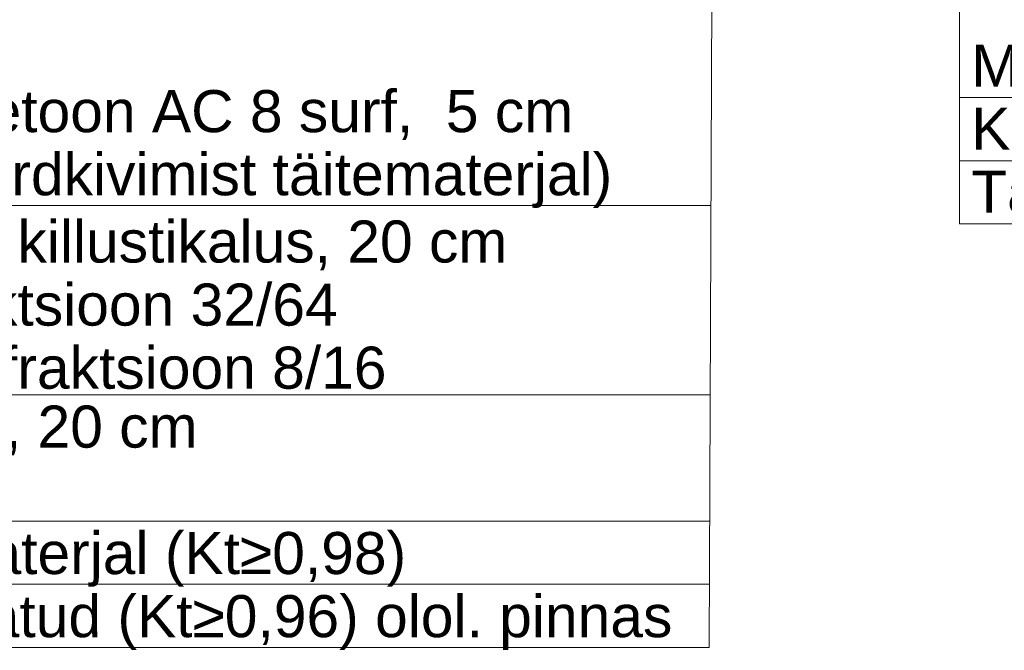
# Model space of a CAD drawing. Header units: metres. Extents: x 561538 to 562530, y 6580867 to 6581188.
# Tile 17 of 78: x 562501.97 to 562506.65, y 6580867.02 to 6580870.02. Entities that reach past the tile are written whole.
import ezdxf

# ---------------------------------------------------------------- set-up
doc = ezdxf.new("R2010")
doc.units = ezdxf.units.M
doc.layers.add('KLM_lõige', color=7, linetype='Continuous', lineweight=9)
doc.styles.add('SWISL_Kprojekt', font='swissl.ttf')

msp = doc.modelspace()

# ---------------------------------------------------------------- linework, layer by layer
at = {"layer": 'KLM_lõige', "linetype": 'Continuous'}
for p, q in [((562505.244, 6580867.0306, 2.0426), (562505.2637, 6580871.9847, 0.1986)), ((562509.1604, 6580869.645), (562506.434, 6580869.645)), ((562509.1604, 6580869.345), (562506.434, 6580869.345)), ((562509.1604, 6580869.345), (562506.434, 6580869.345)), ((562509.1604, 6580869.045), (562506.434, 6580869.045)), ((562500.8857, 6580868.2319, 1.109), (562505.249, 6580868.2319, 1.109))]:
    msp.add_line(p, q, dxfattribs=at)
at = {"layer": 'KLM_lõige', "ltscale": 0.5}
msp.add_line((562506.434, 6580871.8728), (562506.434, 6580869.045), dxfattribs=at)
at = {"layer": 'KLM_lõige', "color": 0, "linetype": 'Continuous'}
for p, q in [((562500.8857, 6580869.1319, 1.109), (562505.2527, 6580869.1319, 1.109)), ((562500.8857, 6580867.6306, 1.109), (562505.2465, 6580867.6306, 1.109)), ((562500.877, 6580867.3306, 1.109), (562505.2452, 6580867.3306, 1.109)), ((562500.8683, 6580867.0306, 1.9259), (562505.244, 6580867.0306, 1.9259))]:
    msp.add_line(p, q, dxfattribs=at)

# ---------------------------------------------------------------- texts
at = {"layer": 'KLM_lõige', "linetype": 'Continuous', "style": 'SWISL_Kprojekt'}
for s, p in [('Murukülv', (562506.4897, 6580869.6973, 2)), ('Kasvupinnas, 15 cm', (562506.4897, 6580869.3973, 2)), ('Täitematerjal', (562506.4897, 6580869.0973, 2))]:
    msp.add_text(s, height=0.2, dxfattribs=at).set_placement(p)
at = {"layer": 'KLM_lõige', "style": 'SWISL_Kprojekt'}
for s, p in [('Asfaltbetoon AC 8 surf,  5 cm', (562500.9641, 6580869.4806, 3.109)), ('(45%%% tardkivimist täitematerjal)', (562500.9641, 6580869.1806, 3.109)), ('Kiilutud killustikalus, 20 cm ', (562500.9618, 6580868.8607, 3.109)), ('põhifraktsioon 32/64', (562500.9618, 6580868.5607, 3.109)), ('kiilumisfraktsioon 8/16', (562500.9618, 6580868.2607, 3.109)), ('Liivalus, 20 cm', (562500.9641, 6580867.9806, 3.109)), ('Kt≥0,98', (562500.9641, 6580867.6809, 3.109)), ('Täitematerjal (Kt≥0,98)', (562500.9641, 6580867.3793, 3.109)), ('Tihendatud (Kt≥0,96) olol. pinnas', (562500.9554, 6580867.0793, 3.9259))]:
    msp.add_text(s, height=0.2, dxfattribs=at).set_placement(p)

doc.saveas('drawing.dxf')
